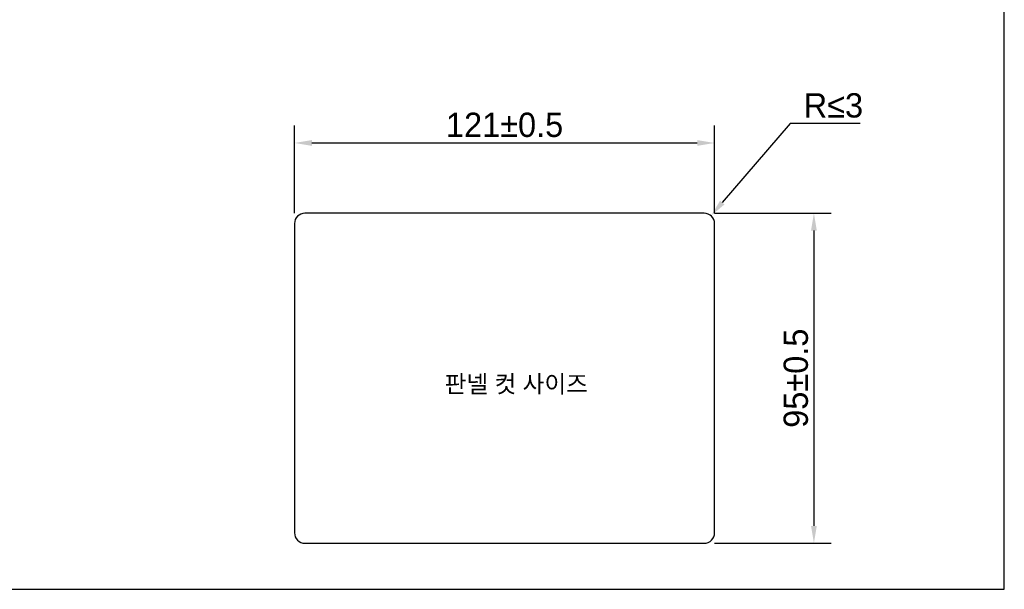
# Model space of a CAD drawing. Header units: millimetres. Extents: x 0 to 594, y 0 to 420.
# Tile 7 of 15: x 310 to 594, y 0 to 164. Entities that reach past the tile are written whole.
import ezdxf

# ---------------------------------------------------------------- set-up
doc = ezdxf.new("R2010")
doc.units = ezdxf.units.MM
doc.header["$LTSCALE"] = 65.395
doc.header["$PDMODE"] = 3
doc.header["$PDSIZE"] = 0.01
doc.layers.get('0').update_dxf_attribs({"linetype": 'CONTINUOUS'})
doc.layers.get('Defpoints').update_dxf_attribs({"linetype": 'CONTINUOUS'})
doc.layers.add('11_COMPONENTS', color=7, linetype='CONTINUOUS')
doc.layers.add('TOP-RE04-FORMAT', color=7, linetype='CONTINUOUS')
doc.styles.get("Standard").update_dxf_attribs({"font": 'gothic.ttf'})
doc.dimstyles.new('WALL', dxfattribs={"dimtxt": 7, "dimasz": 5, "dimexe": 5, "dimexo": 5, "dimgap": 1.5, "dimtad": 1, "dimtoh": 1, "dimdsep": 46, "dimtxsty": 'STANDARD', "dimcen": 0, "dimadec": 0, "dimazin": 0, "dimtp": 0.001, "dimtm": 0.001, "dimtfac": 1, "dimtofl": 0, "dimtmove": 0, "dimatfit": 3, "dimfxl": 1, "dimtolj": 1, "dimarcsym": 0})

# ---------------------------------------------------------------- blocks, each defined once
blk = doc.blocks.new('*D137')
at = {"color": 0, "lineweight": -2, "transparency": 16777216}
for p, q in [((389.58, 108.27), (389.58, 133.49)), ((510.58, 108.27), (510.58, 133.49)), ((394.58, 128.49), (505.58, 128.49))]:
    blk.add_line(p, q, dxfattribs=at)
at = {"color": 0, "transparency": 16777216}
for points in [[(394.58, 129.32), (394.58, 127.66), (389.58, 128.49)], [(505.58, 129.32), (505.58, 127.66), (510.58, 128.49)]]:
    blk.add_solid(points, dxfattribs=at)
at = {"layer": 'Defpoints', "color": 0, "transparency": 16777216}
for p in [(510.58, 128.49), (389.58, 103.27), (510.58, 103.27)]:
    blk.add_point(p, dxfattribs=at)
at = {"color": 0, "transparency": 16777216, "insert": (450.08, 133.67), "char_height": 7, "attachment_point": 5}
blk.add_mtext('\\A1;121{\\H1x;%%P0.5}', dxfattribs=at)
blk = doc.blocks.new('*D136')
at = {"color": 0, "lineweight": -2, "transparency": 16777216}
for p, q in [((510.58, 108.27), (544.17, 108.27)), ((539.17, 103.27), (539.17, 18.27)), ((510.58, 13.27), (544.17, 13.27))]:
    blk.add_line(p, q, dxfattribs=at)
at = {"color": 0, "transparency": 16777216}
for points in [[(538.33, 103.27), (540, 103.27), (539.17, 108.27)], [(538.33, 18.27), (540, 18.27), (539.17, 13.27)]]:
    blk.add_solid(points, dxfattribs=at)
at = {"layer": 'Defpoints', "color": 0, "transparency": 16777216}
for p in [(505.58, 108.27), (505.58, 13.27), (539.17, 13.27)]:
    blk.add_point(p, dxfattribs=at)
at = {"color": 0, "transparency": 16777216, "insert": (533.99, 60.77), "char_height": 7, "attachment_point": 5, "rotation": 90}
blk.add_mtext('\\A1;95{\\H1x;%%P0.5}', dxfattribs=at)
blk = doc.blocks.new('*D135')
at = {"color": 0, "lineweight": -2, "transparency": 16777216}
for p, q in [((532.28, 134.09), (512.78, 111.34)), ((552.48, 134.09), (532.28, 134.09))]:
    blk.add_line(p, q, dxfattribs=at)
at = {"color": 0, "transparency": 16777216}
blk.add_solid([(512.15, 111.88), (513.41, 110.8), (509.53, 107.54)], dxfattribs=at)
at = {"layer": 'Defpoints', "color": 0, "transparency": 16777216}
for p in [(507.58, 105.27), (509.53, 107.54)]:
    blk.add_point(p, dxfattribs=at)
at = {"color": 0, "transparency": 16777216, "insert": (544.78, 139.27), "char_height": 7, "attachment_point": 5}
blk.add_mtext('\\A1;R≤3', dxfattribs=at)

msp = doc.modelspace()

# ---------------------------------------------------------------- linework, layer by layer
at = {"layer": '11_COMPONENTS', "linetype": 'Continuous'}
for p, q in [((507.575893, 108.265614), (392.575893, 108.265614)), ((389.575893, 105.265614), (389.575893, 16.265614)), ((510.575893, 16.265614), (510.575893, 105.265614)), ((392.575893, 13.265614), (507.575893, 13.265614))]:
    msp.add_line(p, q, dxfattribs=at)
for centre, start, end in [((392.575893, 105.265614), 90, 180), ((507.575893, 105.265614), 0, 90), ((392.575893, 16.265614), 180, 270), ((507.575893, 16.265614), 270, 0)]:
    msp.add_arc(centre, 3, start, end, dxfattribs=at)
at = {"layer": 'TOP-RE04-FORMAT', "color": 7, "linetype": 'Continuous'}
for p, q in [((594, 0), (594, 420)), ((0, 0), (594, 0))]:
    msp.add_line(p, q, dxfattribs=at)

# ---------------------------------------------------------------- texts
at = {"insert": (453.463245, 58.845201), "char_height": 5, "attachment_point": 5}
msp.add_mtext('\\A1;{\\fGulim|b0|i0|c129|p50;판넬 컷 사이즈}', dxfattribs=at)

# ---------------------------------------------------------------- dimensions: what is measured, and where the dimension line sits
dim = msp.add_radius_dim(center=(507.575893, 105.265614), mpoint=(509.528093, 107.543533), text='R≤3', dimstyle='WALL')
dim.commit()
dim.dimension.update_dxf_attribs({"geometry": '*D135', "text_midpoint": (544.779096, 134.091268), "dimtype": 164})
dim = msp.add_linear_dim(base=(510.575893, 128.489757), p1=(389.575893, 103.265614), p2=(510.575893, 103.265614), text='<>{\\H1x;%%P0.5}', dimstyle='WALL')
dim.commit()
dim.dimension.update_dxf_attribs({"geometry": '*D137', "text_midpoint": (450.075893, 128.489757), "dimtype": 160})
dim = msp.add_linear_dim(base=(539.165418, 13.265614), p1=(505.575893, 108.265614), p2=(505.575893, 13.265614), angle=90, text='<>{\\H1x;%%P0.5}', dimstyle='WALL')
dim.commit()
dim.dimension.update_dxf_attribs({"geometry": '*D136', "text_midpoint": (539.165418, 60.765614), "dimtype": 160})

doc.saveas('drawing.dxf')
